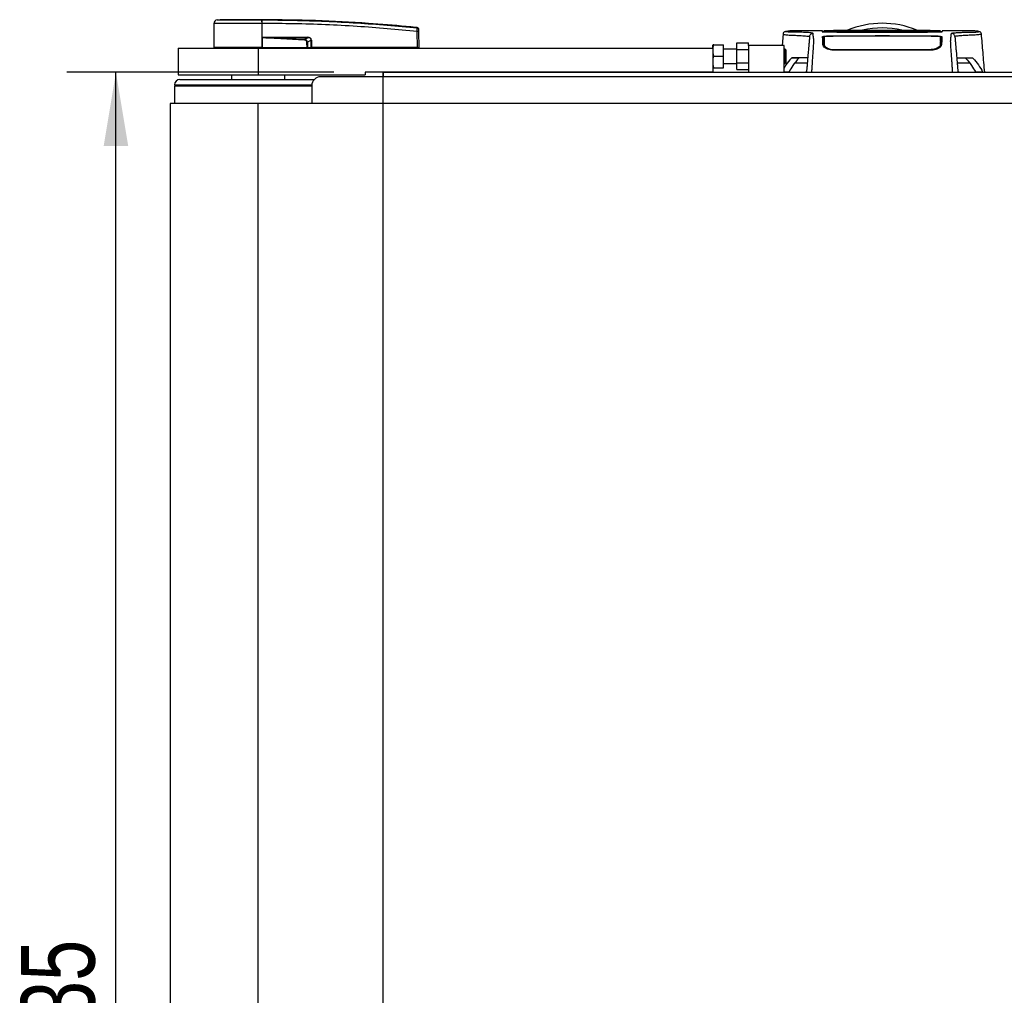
# Model space of a CAD drawing. Header units: millimetres. Extents: x 0 to 420, y 0 to 297.
# Tile 4 of 60: x 51 to 91, y 108 to 148. Entities that reach past the tile are written whole.
import ezdxf

# ---------------------------------------------------------------- set-up
doc = ezdxf.new("R2010")
doc.units = ezdxf.units.MM
doc.layers.add('QUOTE', color=174, linetype='Continuous')
doc.styles.add('SLDTEXTSTYLE3', font='TXT', dxfattribs={"width": 0.75})
doc.dimstyles.new('SLDDIMSTYLE0', dxfattribs={"dimtxt": 3, "dimasz": 3, "dimexe": 0, "dimexo": 0.0625, "dimgap": 0.75, "dimtad": 1, "dimlfac": 13.774811, "dimrnd": 1e-09, "dimzin": 12, "dimdsep": 46, "dimtxsty": 'SLDTEXTSTYLE3', "dimsah": 1, "dimcen": 0.09, "dimadec": 0, "dimazin": 3, "dimtfac": 1, "dimtdec": 3, "dimtofl": 0, "dimtmove": 0, "dimatfit": 3, "dimfxl": 0, "dimfrac": 2, "dimtolj": 1, "dimtzin": 12, "dimarcsym": 0})

# ---------------------------------------------------------------- blocks, each defined once
blk = doc.blocks.new('_D')
at = {"layer": 'QUOTE'}
for p, q in [((63.611, 145.499), (52.735, 145.499)), ((54.735, 70.362), (54.735, 145.499)), ((63.611, 70.362), (52.735, 70.362))]:
    blk.add_line(p, q, dxfattribs=at)
for points in [[(54.735, 145.499), (54.235, 142.499), (55.235, 142.499)], [(54.735, 70.362), (55.235, 73.362), (54.235, 73.362)]]:
    blk.add_solid(points, dxfattribs=at)
at = {"layer": 'QUOTE', "insert": (50.868, 103.497), "char_height": 3, "attachment_point": 1, "rotation": 90, "style": 'SLDTEXTSTYLE3'}
blk.add_mtext('1035', dxfattribs=at)

msp = doc.modelspace()

# ---------------------------------------------------------------- linework, layer by layer
at = {"color": 7, "linetype": 'Continuous', "lineweight": 25}
for p, q in [((58.85277, 147.63077), (58.97904, 147.64075)), ((60.6807, 147.64075), (60.6806, 147.64075)), ((58.72295, 147.48766), (58.71447, 146.51551)), ((60.68081, 147.4877), (60.68152, 146.51551)), ((60.69259, 147.4877), (60.68081, 147.4877)), ((67.00141, 147.3196), (67.0037, 147.31936)), ((67.00921, 146.51551), (67.00354, 147.16555)), ((67.00375, 147.31936), (67.0037, 147.31936)), ((67.05673, 147.16555), (67.06241, 146.51551)), ((82.24219, 147.18581), (82.25164, 147.18581)), ((83.50136, 147.18652), (82.25164, 147.18652)), ((83.5639, 147.16929), (83.5642, 147.14885)), ((85.61107, 147.15005), (83.94136, 147.15005)), ((85.61107, 147.14809), (85.61107, 147.15005)), ((86.26444, 147.14809), (85.61107, 147.14809)), ((85.64737, 147.15), (86.22814, 147.15)), ((85.64737, 147.15), (85.64737, 147.14809)), ((86.22814, 147.15), (86.22814, 147.14809)), ((86.26444, 147.14809), (86.26444, 147.15005)), ((87.93415, 147.15005), (86.26444, 147.15005)), ((88.31134, 147.15135), (88.31164, 147.1718)), ((88.31142, 147.15931), (88.31134, 147.15458)), ((88.31164, 147.17199), (88.31158, 147.1682)), ((88.31185, 147.18378), (88.31184, 147.18331)), ((89.62314, 147.18652), (88.37416, 147.18652)), ((60.68535, 146.9146), (60.68186, 146.51551)), ((60.68535, 146.9146), (60.68538, 146.91863)), ((60.83892, 146.92736), (62.54256, 146.92736)), ((62.54349, 146.9086), (60.83984, 146.9086)), ((62.41586, 146.84225), (62.54349, 146.9086)), ((62.68837, 146.80856), (62.53522, 146.72895)), ((62.68952, 146.51551), (62.68837, 146.80856)), ((62.70194, 146.80856), (62.70309, 146.51551)), ((81.89982, 147.06022), (81.85855, 146.58811)), ((81.9086, 147.0598), (81.90833, 147.05947)), ((85.61107, 146.97477), (83.94136, 146.97477)), ((83.97734, 147.14399), (87.89817, 147.14399)), ((87.73612, 147.12227), (84.13308, 147.12227)), ((87.25355, 147.11535), (84.62195, 147.11535)), ((85.61107, 146.98526), (86.26444, 146.98526)), ((85.61107, 146.98526), (85.61107, 146.97477)), ((86.22814, 146.98091), (85.64737, 146.9809)), ((85.64737, 146.9809), (85.64737, 146.9719)), ((86.22814, 146.9719), (86.22814, 146.98091)), ((87.90851, 146.972), (86.22814, 146.9719)), ((86.26444, 146.98526), (86.26444, 146.97477)), ((87.93415, 146.97477), (86.26444, 146.97477)), ((89.96692, 147.0598), (89.96718, 147.05947)), ((57.26223, 146.47921), (57.26223, 145.39027)), ((57.26223, 146.47921), (60.52906, 146.47921)), ((60.68152, 146.51551), (58.71447, 146.51551)), ((58.74982, 146.51551), (58.75045, 146.47921)), ((60.52906, 146.47921), (60.52906, 145.39027)), ((60.52906, 146.47921), (79.04111, 146.47921)), ((60.68004, 146.51551), (60.68001, 146.47921)), ((60.68186, 146.51551), (60.68152, 146.51551)), ((60.68186, 146.51551), (62.52211, 146.51551)), ((62.51072, 146.51551), (62.51046, 146.47921)), ((62.52766, 146.51551), (62.68952, 146.51551)), ((62.66444, 146.51551), (62.66399, 146.47921)), ((62.70309, 146.51551), (62.68952, 146.51551)), ((62.70023, 146.51551), (62.70018, 146.47921)), ((67.00921, 146.51551), (62.70309, 146.51551)), ((67.00653, 146.51551), (67.00648, 146.47921)), ((67.00921, 146.51551), (67.06241, 146.51551)), ((67.02706, 146.51551), (67.02642, 146.47921)), ((75.66765, 146.48103), (75.66765, 146.47921)), ((76.24766, 146.47921), (76.24766, 146.48103)), ((79.04918, 146.6244), (79.04111, 146.60626)), ((79.04111, 146.47921), (79.04111, 146.60626)), ((79.04111, 146.47921), (79.04111, 145.49916)), ((79.08162, 146.6244), (79.47669, 146.6244)), ((79.47669, 146.15253), (79.47669, 146.6244)), ((80.02116, 146.44291), (79.47669, 146.44291)), ((80.02116, 146.42497), (80.02116, 146.6974)), ((80.02116, 146.6974), (80.49303, 146.6974)), ((80.02116, 145.88009), (80.02116, 146.42497)), ((80.02116, 146.42497), (80.49303, 146.42497)), ((80.49303, 146.58811), (80.49303, 146.6974)), ((80.49303, 146.58811), (80.49303, 145.49916)), ((81.94496, 146.58811), (80.49303, 146.58811)), ((81.94496, 145.49916), (81.94496, 146.58811)), ((81.98852, 146.44291), (81.94496, 146.44291)), ((82.01756, 146.41388), (81.98852, 146.44291)), ((81.98852, 145.86214), (81.98852, 146.44291)), ((82.01756, 146.41388), (82.01756, 145.89118)), ((83.56336, 146.5773), (83.5887, 146.52033)), ((83.57357, 146.61613), (83.57345, 146.53412)), ((83.94136, 146.43056), (83.94137, 146.3943)), ((87.93415, 146.39935), (83.94136, 146.39935)), ((87.93415, 146.4305), (87.93414, 146.39434)), ((88.30194, 146.61608), (88.3025, 146.53425)), ((79.08162, 146.15253), (79.47669, 146.15253)), ((79.47669, 145.68065), (79.47669, 146.15253)), ((82.2421, 146.07826), (82.25701, 146.08669)), ((82.54159, 146.07826), (82.2421, 146.07826)), ((89.63341, 146.07826), (89.33392, 146.07826)), ((89.6185, 146.08669), (89.63341, 146.07826)), ((79.04111, 145.6988), (79.04918, 145.68065)), ((79.08162, 145.68065), (79.47669, 145.68065)), ((79.47669, 145.86214), (80.02116, 145.86214)), ((80.02116, 145.88009), (80.49303, 145.88009)), ((80.02116, 145.60765), (80.02116, 145.88009)), ((80.02116, 145.60765), (80.49303, 145.60765)), ((81.94496, 145.86214), (81.98852, 145.86214)), ((81.98852, 145.86214), (82.01756, 145.89118)), ((82.88476, 145.86891), (82.37236, 145.86891)), ((89.50315, 145.86891), (88.99075, 145.86891)), ((57.26223, 145.39027), (60.52906, 145.39027)), ((57.33482, 145.20878), (62.30671, 145.20878)), ((59.44011, 145.39027), (59.44011, 145.20878)), ((60.52906, 145.39027), (64.88483, 145.39027)), ((61.618, 145.20878), (61.618, 145.39027)), ((62.30671, 145.20878), (62.81071, 145.20878)), ((210.44037, 145.31767), (63.06993, 145.31767)), ((79.04111, 145.49916), (64.88483, 145.49916)), ((64.88483, 145.49916), (64.88483, 145.39027)), ((65.6108, 145.49916), (65.6108, 145.31767)), ((79.04111, 145.49916), (194.46919, 145.49916)), ((81.94496, 145.51322), (82.144, 145.51322)), ((82.81609, 145.49979), (82.8026, 145.49916)), ((82.81609, 145.49979), (82.85247, 145.49979)), ((82.81609, 145.49916), (82.81609, 145.49979)), ((89.02304, 145.49979), (89.05937, 145.49979)), ((89.07286, 145.49916), (89.05937, 145.49979)), ((89.05937, 145.49979), (89.05937, 145.49916)), ((89.73151, 145.51322), (90.02477, 145.51322)), ((90.02477, 145.51322), (90.03658, 145.49916)), ((57.11703, 144.95469), (57.11561, 144.22873)), ((57.11703, 144.99099), (62.70877, 144.99099)), ((57.11703, 144.95469), (62.70695, 144.95469)), ((57.37112, 144.99099), (57.37112, 144.95469)), ((59.56975, 144.95469), (59.56975, 144.99099)), ((59.61744, 144.96195), (60.27114, 144.96195)), ((60.27114, 144.95469), (60.27114, 144.99099)), ((62.70695, 144.95469), (62.70695, 144.22873)), ((56.93554, 144.22873), (56.93554, 71.63245)), ((60.52906, 144.22873), (56.93554, 144.22873)), ((60.52906, 71.63245), (60.52906, 144.22873)), ((212.98124, 144.22873), (60.52906, 144.22873))]:
    msp.add_line(p, q, dxfattribs=at)
at = {"color": 7, "linetype": 'Continuous'}
for p, q in [((65.6108, 70.36201), (65.6108, 145.49916)), ((65.6108, 145.49916), (207.8995, 145.49916))]:
    msp.add_line(p, q, dxfattribs=at)
at = {"color": 7, "linetype": 'Continuous', "lineweight": 25, "flags": 128}
for points in [[(85.64737, 147.15061), (84.92137, 147.15063), (83.94136, 147.15066)], [(87.93415, 147.15066), (87.5276, 147.15065), (86.22814, 147.15061)], [(60.68535, 146.9146), (60.77187, 146.91124), (60.83984, 146.9086)], [(62.41436, 146.81097), (62.41459, 146.81571), (62.41481, 146.82036), (62.41503, 146.82485), (62.41523, 146.82909), (62.41542, 146.83302), (62.41559, 146.83656), (62.41574, 146.83965), (62.41586, 146.84225)], [(83.5677, 146.95252), (83.5676, 146.85067), (83.56758, 146.82395), (83.56753, 146.77131), (83.56751, 146.74882)], [(85.64737, 146.9719), (84.35189, 146.97195), (83.967, 146.972)], [(88.30797, 146.74882), (88.30793, 146.80087), (88.30789, 146.85292), (88.30781, 146.95253)], [(59.61599, 144.95469), (59.61696, 144.95975), (59.61971, 144.97043), (59.62302, 144.97917), (59.62679, 144.98565), (59.63086, 144.98964), (59.63509, 144.99099)]]:
    msp.add_lwpolyline(points, dxfattribs=at)
at = {"color": 7, "linetype": 'Continuous', "lineweight": 25}
for centre, radius, start, end in [((58.86814, 147.48639), 0.14519, 96.076872, 179.499989), ((60.1354, 147.518), 0.54625, 356.819927, 11.918257), ((57.73655, 147.29507), 2.96427, 6.503389, 6.696809), ((60.14725, 147.51834), 0.54621, 356.784062, 11.882918), ((67.03014, 145.55834), 1.60743, 89.051899, 90.948101), ((66.99809, 147.25065), 0.0579, 0.615859, 83.895805), ((85.93776, 143.86575), 3.62981, 67.229382, 112.883607), ((85.93776, 143.86575), 3.4427, 76.526839, 103.39008), ((60.98931, 146.9254), 0.15041, 179.25241, 186.414342), ((62.69296, 146.9254), 0.15041, 179.25241, 186.414342), ((62.69515, 148.65759), 1.84904, 269.78976, 270.21024), ((57.33482, 144.99099), 0.21779, 90, 180), ((63.06993, 144.95469), 0.36298, 90, 180)]:
    msp.add_arc(centre, radius, start, end, dxfattribs=at)
for centre, major_axis, ratio, start_param, end_param in [((62.3557, 146.68804), (0.1452, 0.07675), 0.66301777, 5.94884055, 7.12572739), ((62.3557, 146.68773), (0.16634, 0.0885), 0.77058227, 5.94675229, 7.12363913), ((62.44434, 146.73457), (0.24684, 0.12141), 0.60672542, 5.99588539, 7.17277223), ((62.44617, 146.73476), (0.23353, 0.11559), 0.5569608, 5.9946727, 7.17155954)]:
    msp.add_ellipse(centre, major_axis=major_axis, ratio=ratio, start_param=start_param, end_param=end_param, dxfattribs=at)
for points, knots in [([(58.85277, 147.63077), (58.85746, 147.63076), (58.86684, 147.63075), (58.9402, 147.63084), (59.05601, 147.63077), (59.21375, 147.6308), (59.40934, 147.6308), (59.63613, 147.63073), (59.88881, 147.63079), (60.15072, 147.6308), (60.41384, 147.63077), (60.58453, 147.6308), (60.66987, 147.63081)], [0, 0, 0, 0, 0.1019155, 0.20383364, 0.30575296, 0.40767117, 0.50960195, 0.6115312, 0.71346155, 0.81539292, 0.90769638, 1, 1, 1, 1]), ([(60.6806, 147.64075), (60.57282, 147.64075), (60.35693, 147.64075), (60.03892, 147.64075), (59.74331, 147.64075), (59.48045, 147.64075), (59.26396, 147.64075), (59.10243, 147.64075), (58.99805, 147.64075), (58.98537, 147.64075), (58.97904, 147.64075)], [0, 0, 0, 0, 0.12488045, 0.25013958, 0.37464939, 0.49981249, 0.62476421, 0.74955772, 0.87492377, 1, 1, 1, 1]), ([(60.66987, 147.63081), (60.67383, 147.63084), (60.67778, 147.63087), (60.68175, 147.63081), (60.68175, 147.63081)], [0, 0, 0, 0, 0.99963467, 1, 1, 1, 1]), ([(67.0037, 147.31936), (66.97932, 147.32184), (66.82881, 147.33712), (66.16847, 147.40157), (64.81172, 147.51241), (62.85425, 147.61892), (61.40551, 147.63347), (60.6807, 147.64075)], [0, 0, 0, 0, 0.01170126, 0.07220884, 0.31419353, 0.65688711, 1, 1, 1, 1]), ([(60.68175, 147.63081), (60.68175, 147.63081), (61.1118, 147.63057), (61.97197, 147.62166), (63.26172, 147.58091), (64.94082, 147.49615), (66.18676, 147.38267), (67.00425, 147.30822)], [0, 0, 0, 0, 0.00000069, 0.20371068, 0.40747211, 0.61123305, 1, 1, 1, 1]), ([(60.68081, 147.4877), (60.58992, 147.48769), (60.40599, 147.48766), (60.1239, 147.48767), (59.84045, 147.48772), (59.56953, 147.4876), (59.3235, 147.48771), (59.11383, 147.48768), (58.94234, 147.48764), (58.81824, 147.48772), (58.73809, 147.48771), (58.72804, 147.48767), (58.72295, 147.48766)], [0, 0, 0, 0, 0.09123037, 0.18462249, 0.28509302, 0.38847717, 0.48894659, 0.59232958, 0.69279869, 0.79618144, 0.89663467, 1, 1, 1, 1]), ([(67.00354, 147.16555), (66.18695, 147.24), (64.94298, 147.35342), (63.26675, 147.43766), (61.97996, 147.47968), (61.12165, 147.48503), (60.69259, 147.4877)], [0, 0, 0, 0, 0.38905274, 0.59267292, 0.79638077, 1, 1, 1, 1]), ([(67.00354, 147.16555), (67.00405, 147.18182), (67.00508, 147.2144), (67.00575, 147.25754), (67.00567, 147.28991), (67.005, 147.30457), (67.0044, 147.30748), (67.00425, 147.30822)], [0, 0, 0, 0, 0.23108965, 0.4626691, 0.69303153, 0.92227335, 1, 1, 1, 1]), ([(67.00425, 147.30822), (67.00412, 147.31252), (67.00394, 147.31836), (67.00379, 147.31915), (67.00375, 147.31936)], [0, 0, 0, 0, 0.73611582, 1, 1, 1, 1]), ([(67.00375, 147.31936), (67.01018, 147.31805), (67.02304, 147.31544), (67.03932, 147.3037), (67.05098, 147.2876), (67.05546, 147.27273), (67.05581, 147.26411), (67.05589, 147.26209)], [0, 0, 0, 0, 0.23106275, 0.462125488, 0.693188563, 0.928393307, 1, 1, 1, 1]), ([(67.05589, 147.26209), (67.05589, 147.26189), (67.0559, 147.26113), (67.05595, 147.25546), (67.05599, 147.25127)], [0, 0, 0, 0, 0.26342591, 1, 1, 1, 1]), ([(67.05599, 147.25127), (67.05599, 147.25084), (67.056, 147.24913), (67.05608, 147.24036), (67.05625, 147.22092), (67.05648, 147.19495), (67.05665, 147.17535), (67.05673, 147.16555)], [0, 0, 0, 0, 0.07774703, 0.30683638, 0.53695653, 0.76850921, 1, 1, 1, 1]), ([(82.26307, 147.18638), (82.2313, 147.18528), (82.16447, 147.18297), (82.08278, 147.17013), (82.02162, 147.16011), (81.98192, 147.15326), (81.96125, 147.14689), (81.92242, 147.129), (81.90671, 147.08081), (81.89975, 147.05945)], [0, 0, 0, 0, 0.14962216, 0.31480836, 0.49545182, 0.64108218, 0.78518854, 0.90475494, 1, 1, 1, 1]), ([(83.12419, 147.08487), (83.11495, 147.08954), (83.09667, 147.09878), (82.99193, 147.10973), (82.86994, 147.1185), (82.73263, 147.12532), (82.59494, 147.12995), (82.46593, 147.13269), (82.33903, 147.13215), (82.21834, 147.13437), (82.11565, 147.13952), (82.04463, 147.1456), (82.00533, 147.15256), (82.0018, 147.16022), (82.03584, 147.16843), (82.09534, 147.1759), (82.16148, 147.18168), (82.20615, 147.1861), (82.23501, 147.18587), (82.24219, 147.18581)], [0, 0, 0, 0, 0.05621973, 0.11115266, 0.16546935, 0.21844746, 0.27546115, 0.32872461, 0.38365266, 0.45645174, 0.53050541, 0.6039745, 0.67660627, 0.75406842, 0.83144258, 0.90787271, 0.94870188, 0.98722177, 1, 1, 1, 1]), ([(83.50135, 147.18649), (83.50139, 147.18545), (83.50147, 147.18336), (83.50166, 147.17812), (83.50234, 147.15851), (83.50248, 147.15457)], [0, 0, 0, 0, 0.44375031, 0.88835233, 1, 1, 1, 1]), ([(83.50248, 147.15458), (83.50225, 147.16105), (83.50192, 147.17064), (83.50161, 147.17919), (83.50151, 147.18197)], [0, 0, 0, 0, 0.67452653, 1, 1, 1, 1]), ([(83.94136, 147.15005), (83.89202, 147.1501), (83.79335, 147.15019), (83.66182, 147.15096), (83.56255, 147.1521), (83.50999, 147.15338), (83.50461, 147.15424), (83.50248, 147.15458)], [0, 0, 0, 0, 0.21471698, 0.42943093, 0.64424617, 0.85905702, 1, 1, 1, 1]), ([(88.31188, 147.18526), (88.12443, 147.19057), (87.74006, 147.20144), (87.15551, 147.20223), (86.55557, 147.20221), (85.88394, 147.20239), (85.1438, 147.20335), (84.34859, 147.2058), (83.82278, 147.192), (83.56363, 147.18521)], [0, 0, 0, 0, 0.12052488, 0.24714067, 0.37252922, 0.4974044, 0.66507391, 0.83492694, 1, 1, 1, 1]), ([(83.56417, 147.15458), (83.56415, 147.15603), (83.56409, 147.15935), (83.56402, 147.16318), (83.56398, 147.16534)], [0, 0, 0, 0, 0.43708971, 1, 1, 1, 1]), ([(83.56417, 147.15458), (83.56709, 147.15421), (83.57353, 147.15339), (83.62868, 147.15225), (83.71952, 147.15131), (83.82928, 147.15076), (83.90646, 147.15069), (83.94136, 147.15066)], [0, 0, 0, 0, 0.17894419, 0.39401351, 0.60853915, 0.8229777, 1, 1, 1, 1]), ([(88.37303, 147.15458), (88.36816, 147.15406), (88.35842, 147.15302), (88.2827, 147.15166), (88.17126, 147.15065), (88.04788, 147.15012), (87.96642, 147.15007), (87.93415, 147.15005)], [0, 0, 0, 0, 0.21474819, 0.42949365, 0.64433813, 0.85913498, 1, 1, 1, 1]), ([(88.37406, 147.18351), (88.37406, 147.18351), (88.37399, 147.18151), (88.37349, 147.16835), (88.37322, 147.16009), (88.37303, 147.15458)], [0, 0, 0, 0, 0.0000296, 0.33337067, 1, 1, 1, 1]), ([(88.75132, 147.08487), (88.7553, 147.088), (88.76317, 147.09419), (88.81486, 147.10219), (88.88092, 147.10921), (88.95888, 147.11525), (89.04156, 147.12026), (89.12484, 147.12431), (89.2026, 147.12735), (89.27501, 147.1296), (89.34118, 147.13119), (89.40383, 147.1322), (89.46293, 147.13268), (89.56742, 147.13219), (89.69788, 147.13571), (89.81486, 147.14336), (89.87077, 147.15188), (89.8737, 147.16085), (89.83182, 147.16952), (89.75132, 147.17995), (89.66508, 147.18392), (89.62314, 147.18584)], [0, 0, 0, 0, 0.03686721, 0.07291704, 0.10855648, 0.14396977, 0.17902456, 0.21178707, 0.24346721, 0.27097218, 0.29845751, 0.32572816, 0.3526519, 0.37978509, 0.47831776, 0.57597942, 0.67287632, 0.75524138, 0.83791931, 0.92119484, 1, 1, 1, 1]), ([(89.97576, 147.05945), (89.9688, 147.08081), (89.95309, 147.129), (89.91426, 147.14689), (89.89359, 147.15326), (89.85389, 147.16011), (89.79273, 147.17013), (89.71104, 147.18297), (89.64421, 147.18528), (89.61244, 147.18638)], [0, 0, 0, 0, 0.09524506, 0.21481146, 0.35891782, 0.50454818, 0.68519164, 0.85037784, 1, 1, 1, 1]), ([(89.62314, 147.18584), (89.62009, 147.18625), (89.6169, 147.18667), (89.61282, 147.18637), (89.61266, 147.18636)], [0, 0, 0, 0, 0.960137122, 1, 1, 1, 1]), ([(62.41436, 146.81097), (62.09151, 146.82829), (61.51495, 146.85921), (60.93885, 146.89767), (60.68535, 146.9146)], [0, 0, 0, 0, 0.55997278, 1, 1, 1, 1]), ([(60.68538, 146.91863), (60.68636, 146.91892), (60.68888, 146.91965), (60.69376, 146.92065), (60.70112, 146.92184), (60.71209, 146.92314), (60.72845, 146.92453), (60.75285, 146.9259), (60.79051, 146.92713), (60.82047, 146.92727), (60.83892, 146.92736)], [0, 0, 0, 0, 0.0199034, 0.05101553, 0.09695623, 0.16503878, 0.26617597, 0.41665359, 0.64077612, 1, 1, 1, 1]), ([(60.83984, 146.9086), (61.13407, 146.89718), (61.65946, 146.8768), (62.18475, 146.85281), (62.41586, 146.84225)], [0, 0, 0, 0, 0.56002522, 1, 1, 1, 1]), ([(81.90833, 147.05947), (81.90577, 147.05735), (81.89436, 147.04786), (81.96691, 147.03249), (82.13218, 147.0141), (82.3363, 147.01011), (82.51667, 147.00154), (82.64059, 146.99462), (82.76123, 146.9863), (82.8681, 146.97658), (82.95688, 146.96554), (82.97198, 146.95678), (82.97955, 146.95239)], [0, 0, 0, 0, 0.05089799, 0.22701958, 0.40458189, 0.58203683, 0.65175153, 0.72147534, 0.79113127, 0.86065885, 0.93011681, 1, 1, 1, 1]), ([(82.97955, 146.95239), (82.97904, 146.94653), (82.978, 146.93462), (82.97594, 146.91104), (82.97352, 146.88338), (82.97087, 146.8531), (82.96811, 146.82159), (82.966, 146.79747), (82.96454, 146.78073), (82.96377, 146.77199), (82.96298, 146.76298), (82.96217, 146.75369), (82.96133, 146.74411), (82.96048, 146.73442), (82.95958, 146.72406), (82.95857, 146.71252), (82.9574, 146.69914), (82.95606, 146.6839), (82.95463, 146.66749), (82.95304, 146.64935), (82.95123, 146.62866), (82.94892, 146.60224), (82.94589, 146.56762), (82.9416, 146.5186), (82.93549, 146.44875), (82.92648, 146.34578), (82.9159, 146.22484), (82.90521, 146.10265), (82.89534, 145.98983), (82.8867, 145.891), (82.87827, 145.79472), (82.87178, 145.72054), (82.86635, 145.65846), (82.86193, 145.6079), (82.85724, 145.55434), (82.85405, 145.51782), (82.85241, 145.49916)], [0, 0, 0, 0, 0.06946876, 0.14129082, 0.21546943, 0.28878046, 0.35249328, 0.41592792, 0.43212319, 0.44863682, 0.46546884, 0.48261925, 0.50008806, 0.51787528, 0.53516899, 0.55562395, 0.57924015, 0.60601761, 0.63595633, 0.6653451, 0.70151587, 0.73871879, 0.77505525, 0.80544439, 0.8348007, 0.86386977, 0.89313471, 0.91269266, 0.93347159, 0.95287654, 0.9643483, 0.97519881, 0.98089522, 0.9869973, 0.99335869, 1, 1, 1, 1]), ([(82.97955, 146.95239), (82.98287, 146.96948), (82.98974, 147.00492), (83.02391, 147.04914), (83.07095, 147.07931), (83.10687, 147.08306), (83.12419, 147.08487)], [0, 0, 0, 0, 0.241201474, 0.5, 0.758798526, 1, 1, 1, 1]), ([(83.07103, 145.49916), (83.07305, 145.52731), (83.07742, 145.58797), (83.08319, 145.67805), (83.08958, 145.78397), (83.09435, 145.87259), (83.09863, 145.95165), (83.10292, 146.02531), (83.10913, 146.10888), (83.11651, 146.20251), (83.12309, 146.29077), (83.13062, 146.39499), (83.13832, 146.50825), (83.14512, 146.61721), (83.14956, 146.7003), (83.1509, 146.73874), (83.15128, 146.75854), (83.15137, 146.76571), (83.1514, 146.7726), (83.15137, 146.77924), (83.15129, 146.78564), (83.15116, 146.79184), (83.15084, 146.80181), (83.15016, 146.81477), (83.14881, 146.83164), (83.14686, 146.85092), (83.14425, 146.87475), (83.14215, 146.8926), (83.14078, 146.90373), (83.14034, 146.90733), (83.13984, 146.91126), (83.13931, 146.91552), (83.13873, 146.92011), (83.1381, 146.92503), (83.13743, 146.93028), (83.13642, 146.93821), (83.13505, 146.94884), (83.13344, 146.9613), (83.13164, 146.97541), (83.12986, 146.98968), (83.128, 147.00515), (83.12594, 147.02417), (83.12418, 147.04579), (83.12326, 147.06757), (83.12389, 147.07929), (83.12419, 147.08487)], [0, 0, 0, 0, 0.00965422, 0.02080777, 0.03106144, 0.04695632, 0.05363076, 0.06332171, 0.07944787, 0.09513433, 0.11098812, 0.1264164, 0.15394151, 0.18248268, 0.21412153, 0.25173969, 0.25807756, 0.26470639, 0.27164528, 0.2789144, 0.28653502, 0.29452959, 0.30292173, 0.32825756, 0.35736257, 0.39783448, 0.44561968, 0.50125245, 0.50814496, 0.51574476, 0.52407276, 0.53315127, 0.54300388, 0.5536554, 0.56513175, 0.57745987, 0.6061763, 0.63677252, 0.6637765, 0.70682954, 0.7424198, 0.78369849, 0.86155909, 0.93405144, 1, 1, 1, 1]), ([(83.51351, 147.13878), (83.50817, 147.13897), (83.49105, 147.13958), (83.4967, 147.14068), (83.54322, 147.1415), (83.56579, 147.14189)], [0, 0, 0, 0, 0.18943846, 0.6067811, 1, 1, 1, 1]), ([(83.51396, 147.13883), (83.51098, 147.13893), (83.50642, 147.13907), (83.50635, 147.13908), (83.50633, 147.13908)], [0, 0, 0, 0, 0.65263471, 1, 1, 1, 1]), ([(83.50949, 146.95384), (83.51418, 146.95624), (83.52358, 146.96103), (83.59794, 146.9673), (83.70755, 146.97197), (83.82911, 146.97442), (83.90945, 146.97467), (83.94136, 146.97477)], [0, 0, 0, 0, 0.21475602, 0.42951429, 0.64422712, 0.85870581, 1, 1, 1, 1]), ([(83.52128, 146.616), (83.52025, 146.64536), (83.51818, 146.70413), (83.51593, 146.76815), (83.51402, 146.82456), (83.51206, 146.87979), (83.51042, 146.92692), (83.50949, 146.95384)], [0, 0, 0, 0, 0.075169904, 0.150461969, 0.304718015, 0.602980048, 1, 1, 1, 1]), ([(83.55271, 146.926), (83.5403, 146.92477), (83.51359, 146.92212), (83.51133, 146.91911), (83.51012, 146.9175)], [0, 0, 0, 0, 0.46450973, 1, 1, 1, 1]), ([(84.14639, 147.12171), (84.06646, 147.12616), (83.91682, 147.1345), (83.68059, 147.13386), (83.54135, 147.13796), (83.51351, 147.13878)], [0, 0, 0, 0, 0.47837414, 0.89568468, 1, 1, 1, 1]), ([(83.55742, 146.9175), (83.55806, 146.88076), (83.55902, 146.82565), (83.5597, 146.78665), (83.56054, 146.73883), (83.56069, 146.73016)], [0, 0, 0, 0, 0.62076075, 0.93130658, 1, 1, 1, 1]), ([(83.56579, 147.14189), (83.56695, 147.14192), (83.58818, 147.14237), (83.67441, 147.14308), (83.81415, 147.14384), (83.92295, 147.14394), (83.97734, 147.14399)], [0, 0, 0, 0, 0.01892941, 0.34589896, 0.6729266, 1, 1, 1, 1]), ([(83.967, 146.97197), (83.92218, 146.97176), (83.83255, 146.97133), (83.71305, 146.96806), (83.62274, 146.9632), (83.57456, 146.95771), (83.56966, 146.95401), (83.5677, 146.95252)], [0, 0, 0, 0, 0.21399393, 0.42798011, 0.64218009, 0.8568088, 1, 1, 1, 1]), ([(83.57357, 146.61613), (83.57288, 146.65562), (83.57151, 146.73454), (83.57067, 146.78225), (83.56996, 146.82325), (83.56903, 146.87653), (83.56824, 146.92182), (83.5677, 146.95252)], [0, 0, 0, 0, 0.10832743, 0.21648846, 0.32475957, 0.54222324, 1, 1, 1, 1]), ([(84.62195, 147.11535), (84.61024, 147.11535), (84.54473, 147.11538), (84.4261, 147.1159), (84.28931, 147.1174), (84.18605, 147.11946), (84.15961, 147.12096), (84.14639, 147.12171)], [0, 0, 0, 0, 0.05157188, 0.28848308, 0.52553485, 0.76276029, 1, 1, 1, 1]), ([(87.72913, 147.12171), (87.72711, 147.12155), (87.71593, 147.12065), (87.66869, 147.11897), (87.55961, 147.11702), (87.41567, 147.11562), (87.30759, 147.11544), (87.25355, 147.11535)], [0, 0, 0, 0, 0.05239604, 0.28950373, 0.5264141, 0.76321943, 1, 1, 1, 1]), ([(88.362, 147.13878), (88.2402, 147.13649), (88.01195, 147.13219), (87.82606, 147.13003), (87.74528, 147.1231), (87.72913, 147.12171)], [0, 0, 0, 0, 0.47789779, 0.89561471, 1, 1, 1, 1]), ([(87.89817, 147.14399), (87.92262, 147.14398), (88.00089, 147.14394), (88.13007, 147.14354), (88.25532, 147.14263), (88.32822, 147.14183), (88.34105, 147.14137), (88.34148, 147.14136)], [0, 0, 0, 0, 0.13027841, 0.4169082, 0.70350449, 0.99007262, 1, 1, 1, 1]), ([(88.30781, 146.95253), (88.30342, 146.95476), (88.29465, 146.95922), (88.22568, 146.96503), (88.12413, 146.96937), (88.01184, 146.97165), (87.93779, 146.97188), (87.90851, 146.97198)], [0, 0, 0, 0, 0.21516442, 0.43033682, 0.64528255, 0.85978468, 1, 1, 1, 1]), ([(87.93415, 146.97477), (87.98266, 146.97455), (88.07966, 146.9741), (88.209, 146.97058), (88.30669, 146.96533), (88.35871, 146.95942), (88.36394, 146.95543), (88.36603, 146.95384)], [0, 0, 0, 0, 0.21411889, 0.42823185, 0.64257183, 0.85709722, 1, 1, 1, 1]), ([(88.30781, 146.95253), (88.3077, 146.94607), (88.3071, 146.91204), (88.30613, 146.85608), (88.30522, 146.80419), (88.30418, 146.74478), (88.30316, 146.68606), (88.30235, 146.6394), (88.30194, 146.61608)], [0, 0, 0, 0, 0.102398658, 0.539647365, 0.7684394, 0.883414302, 0.941730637, 1, 1, 1, 1]), ([(88.36539, 146.9175), (88.36255, 146.91994), (88.35835, 146.92355), (88.32016, 146.92651), (88.30783, 146.92746)], [0, 0, 0, 0, 0.67700046, 1, 1, 1, 1]), ([(88.34148, 147.14136), (88.35798, 147.14093), (88.39157, 147.14006), (88.37197, 147.13921), (88.362, 147.13878)], [0, 0, 0, 0, 0.49113601, 1, 1, 1, 1]), ([(88.36603, 146.95384), (88.36502, 146.92496), (88.36334, 146.87648), (88.36138, 146.82144), (88.35945, 146.76432), (88.35725, 146.70183), (88.35524, 146.64459), (88.35423, 146.616)], [0, 0, 0, 0, 0.42314865, 0.71019334, 0.85405024, 0.92708002, 1, 1, 1, 1]), ([(88.3707, 147.13916), (88.37078, 147.13917), (88.37143, 147.13923), (88.36728, 147.13896), (88.3611, 147.1388), (88.35932, 147.13875)], [0, 0, 0, 0, 0.09601438, 0.73999036, 1, 1, 1, 1]), ([(88.80448, 145.49916), (88.80233, 145.52949), (88.79803, 145.59016), (88.79218, 145.68015), (88.78778, 145.75329), (88.78458, 145.81014), (88.78224, 145.85278), (88.78014, 145.89132), (88.77813, 145.92879), (88.77595, 145.96765), (88.77147, 146.04291), (88.76378, 146.14059), (88.75446, 146.2626), (88.74546, 146.38666), (88.73719, 146.50826), (88.73007, 146.62234), (88.72563, 146.70698), (88.7241, 146.75498), (88.72408, 146.78583), (88.72488, 146.80835), (88.72613, 146.82517), (88.72744, 146.83898), (88.72844, 146.84866), (88.72937, 146.85741), (88.73024, 146.86533), (88.73117, 146.87362), (88.73216, 146.88225), (88.73321, 146.89121), (88.73435, 146.90072), (88.7357, 146.91155), (88.73735, 146.92454), (88.73935, 146.94024), (88.74149, 146.95683), (88.7437, 146.97402), (88.74565, 146.98968), (88.7475, 147.00501), (88.74924, 147.02113), (88.75081, 147.03822), (88.75185, 147.05557), (88.75217, 147.07125), (88.7516, 147.0804), (88.75132, 147.08487)], [0, 0, 0, 0, 0.01040061, 0.02080672, 0.03106116, 0.03614099, 0.04145683, 0.04698488, 0.05107961, 0.056575, 0.06335413, 0.08477825, 0.10578404, 0.12644249, 0.15396653, 0.18250697, 0.21827305, 0.25692616, 0.28371553, 0.31573913, 0.35433978, 0.37618226, 0.39782595, 0.41302567, 0.42902685, 0.44584073, 0.46347795, 0.48194851, 0.50126173, 0.52284596, 0.55053669, 0.58490472, 0.6264984, 0.66378186, 0.70683381, 0.74242415, 0.78255841, 0.83794342, 0.89093876, 0.94676606, 1, 1, 1, 1]), ([(88.89596, 146.95239), (88.89264, 146.96948), (88.88577, 147.00492), (88.85161, 147.04914), (88.80456, 147.07931), (88.76864, 147.08306), (88.75132, 147.08487)], [0, 0, 0, 0, 0.24120147, 0.5, 0.75879853, 1, 1, 1, 1]), ([(89.96718, 147.05947), (89.96974, 147.05735), (89.98115, 147.04786), (89.9086, 147.03249), (89.74333, 147.0141), (89.53921, 147.01011), (89.35884, 147.00154), (89.23492, 146.99462), (89.11428, 146.9863), (89.00741, 146.97658), (88.91863, 146.96554), (88.90353, 146.95678), (88.89596, 146.95239)], [0, 0, 0, 0, 0.05089854, 0.22702003, 0.40458224, 0.58203707, 0.65175173, 0.7214755, 0.79113139, 0.86065893, 0.93011685, 1, 1, 1, 1]), ([(88.89596, 146.95239), (88.89647, 146.94653), (88.89751, 146.93462), (88.89957, 146.91104), (88.90199, 146.88338), (88.90464, 146.8531), (88.9074, 146.82159), (88.90951, 146.79747), (88.91097, 146.78073), (88.91174, 146.77199), (88.91253, 146.76298), (88.91334, 146.75369), (88.91418, 146.74411), (88.91503, 146.73442), (88.91593, 146.72406), (88.91694, 146.71252), (88.91811, 146.69914), (88.91945, 146.6839), (88.92088, 146.66749), (88.92247, 146.64935), (88.92428, 146.62866), (88.92659, 146.60224), (88.92962, 146.56762), (88.93391, 146.5186), (88.94002, 146.44875), (88.94903, 146.34578), (88.95961, 146.22484), (88.9703, 146.10265), (88.98017, 145.98983), (88.98882, 145.891), (88.99724, 145.79472), (89.00373, 145.72054), (89.00916, 145.65846), (89.01358, 145.6079), (89.01827, 145.55434), (89.02147, 145.51782), (89.0231, 145.49916)], [0, 0, 0, 0, 0.06946876, 0.14129082, 0.21546943, 0.28878046, 0.35249328, 0.41592792, 0.43212319, 0.44863682, 0.46546884, 0.48261925, 0.50008806, 0.51787528, 0.53516899, 0.55562395, 0.57924015, 0.60601761, 0.63595633, 0.6653451, 0.70151587, 0.73871879, 0.77505525, 0.80544439, 0.8348007, 0.86386977, 0.89313471, 0.91269266, 0.93347159, 0.95287654, 0.9643483, 0.97519881, 0.98089522, 0.9869973, 0.99335869, 1, 1, 1, 1]), ([(90.11226, 145.49916), (90.08861, 145.76924), (90.04304, 146.28958), (89.99756, 146.80995), (89.97569, 147.06022)], [0, 0, 0, 0, 0.51903279, 1, 1, 1, 1]), ([(62.50956, 146.72895), (62.51495, 146.72896), (62.52458, 146.72899), (62.53197, 146.72896), (62.53522, 146.72895)], [0, 0, 0, 0, 0.56, 1, 1, 1, 1]), ([(62.52211, 146.51551), (62.51846, 146.55532), (62.51195, 146.62634), (62.51029, 146.69762), (62.50956, 146.72895)], [0, 0, 0, 0, 0.56058603, 1, 1, 1, 1]), ([(62.52211, 146.51551), (62.52276, 146.51551), (62.5243, 146.51551), (62.52623, 146.51551), (62.52728, 146.51551), (62.52766, 146.51551)], [0, 0, 0, 0, 0.31939567, 0.74819126, 1, 1, 1, 1]), ([(62.53522, 146.72895), (62.53468, 146.68908), (62.53371, 146.6178), (62.52951, 146.54679), (62.52766, 146.51551)], [0, 0, 0, 0, 0.55939227, 1, 1, 1, 1]), ([(79.08162, 146.6244), (79.07711, 146.6244), (79.0599, 146.6244), (79.04446, 146.6244), (79.05003, 146.6244), (79.05045, 146.6244)], [0, 0, 0, 0, 0.2471015, 0.94342069, 1, 1, 1, 1]), ([(79.08162, 146.15253), (79.06896, 146.21147), (79.04325, 146.33116), (79.05098, 146.49121), (79.07325, 146.58804), (79.08162, 146.6244)], [0, 0, 0, 0, 0.37729563, 0.76615575, 1, 1, 1, 1]), ([(83.94136, 146.39935), (83.89961, 146.40189), (83.81626, 146.40697), (83.70317, 146.44422), (83.60729, 146.49672), (83.53711, 146.5594), (83.52647, 146.59744), (83.52128, 146.616)], [0, 0, 0, 0, 0.18070781, 0.36082696, 0.55652595, 0.78366481, 1, 1, 1, 1]), ([(83.57151, 146.73453), (83.5718, 146.71572), (83.5723, 146.68459), (83.57275, 146.6378), (83.573, 146.59767), (83.57315, 146.56828), (83.57324, 146.5457), (83.57328, 146.53428)], [0, 0, 0, 0, 0.42959393, 0.71082622, 0.80196602, 0.89986058, 1, 1, 1, 1]), ([(83.57357, 146.61613), (83.57853, 146.59856), (83.58847, 146.56331), (83.65997, 146.5039), (83.7594, 146.45667), (83.86112, 146.43337), (83.91978, 146.4313), (83.94136, 146.43053)], [0, 0, 0, 0, 0.23322605, 0.46795306, 0.7101047, 0.8933472, 1, 1, 1, 1]), ([(83.94136, 146.43053), (84.07836, 146.43043), (84.76338, 146.42993), (86.09431, 146.42933), (87.28824, 146.43007), (87.93415, 146.43048)], [0, 0, 0, 0, 0.10293773, 0.51468867, 1, 1, 1, 1]), ([(88.30194, 146.61608), (88.29699, 146.59852), (88.28705, 146.56327), (88.21558, 146.50387), (88.11617, 146.45664), (88.01443, 146.43332), (87.95575, 146.43124), (87.93415, 146.43048)], [0, 0, 0, 0, 0.23316514, 0.46784507, 0.70999165, 0.8932536, 1, 1, 1, 1]), ([(88.35423, 146.616), (88.34813, 146.59566), (88.33593, 146.55501), (88.25291, 146.485), (88.13897, 146.42951), (88.02369, 146.40249), (87.95791, 146.40018), (87.93415, 146.39935)], [0, 0, 0, 0, 0.23569901, 0.47102523, 0.71420287, 0.89677912, 1, 1, 1, 1]), ([(88.27819, 146.51353), (88.28234, 146.51712), (88.30815, 146.53949), (88.31032, 146.56005), (88.31215, 146.5773)], [0, 0, 0, 0, 0.16065959, 1, 1, 1, 1]), ([(79.08162, 145.68065), (79.06896, 145.7396), (79.04325, 145.85929), (79.05098, 146.01933), (79.07325, 146.11616), (79.08162, 146.15253)], [0, 0, 0, 0, 0.377295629, 0.766155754, 1, 1, 1, 1]), ([(82.2421, 146.07826), (82.16013, 145.98513), (82.04253, 145.85153), (81.96764, 145.71569), (81.94496, 145.67455)], [0, 0, 0, 0, 0.69712502, 1, 1, 1, 1]), ([(82.54159, 146.07826), (82.45541, 145.979), (82.29323, 145.79222), (82.19162, 145.60224), (82.144, 145.51322)], [0, 0, 0, 0, 0.53144215, 1, 1, 1, 1]), ([(82.90382, 146.08669), (82.8987, 146.08669), (82.88847, 146.08669), (82.80281, 146.08669), (82.65403, 146.08669), (82.4442, 146.08669), (82.31941, 146.08669), (82.25701, 146.08669)], [0, 0, 0, 0, 0.12264871, 0.2454767, 0.49573627, 0.74787131, 1, 1, 1, 1]), ([(88.97169, 146.08669), (88.97681, 146.08669), (88.98704, 146.08669), (89.0727, 146.08669), (89.22148, 146.08669), (89.43131, 146.08669), (89.5561, 146.08669), (89.6185, 146.08669)], [0, 0, 0, 0, 0.12264871, 0.2454767, 0.49573627, 0.74787131, 1, 1, 1, 1]), ([(89.33392, 146.07826), (89.4201, 145.979), (89.58228, 145.79222), (89.68389, 145.60224), (89.73151, 145.51322)], [0, 0, 0, 0, 0.53144215, 1, 1, 1, 1]), ([(89.63341, 146.07826), (89.71342, 145.98502), (89.87371, 145.79825), (89.97436, 145.60834), (90.02477, 145.51322)], [0, 0, 0, 0, 0.49918594, 1, 1, 1, 1]), ([(79.04998, 145.68065), (79.04972, 145.68065), (79.04412, 145.68065), (79.05953, 145.68065), (79.07711, 145.68065), (79.08162, 145.68065)], [0, 0, 0, 0, 0.03593448, 0.75288814, 1, 1, 1, 1]), ([(82.144, 145.51322), (82.14148, 145.50856), (82.13715, 145.50057), (82.1335, 145.49958), (82.13197, 145.49916)], [0, 0, 0, 0, 0.583192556, 1, 1, 1, 1]), ([(89.74354, 145.49916), (89.74201, 145.49958), (89.73837, 145.50057), (89.73403, 145.50856), (89.73151, 145.51322)], [0, 0, 0, 0, 0.41680744, 1, 1, 1, 1])]:
    msp.add_open_spline(points, degree=3, knots=knots, dxfattribs=at)

# ---------------------------------------------------------------- dimensions: what is measured, and where the dimension line sits
at = {"layer": 'QUOTE'}
dim = msp.add_linear_dim(base=(52.35391, 145.49916), p1=(65.6108, 70.36201), p2=(65.6108, 145.49916), angle=90, dimstyle='SLDDIMSTYLE0', dxfattribs=at)
dim.commit()
dim.dimension.update_dxf_attribs({"geometry": '_D', "text_midpoint": (52.35391, 107.93059), "dimtype": 160})

doc.saveas('drawing.dxf')
